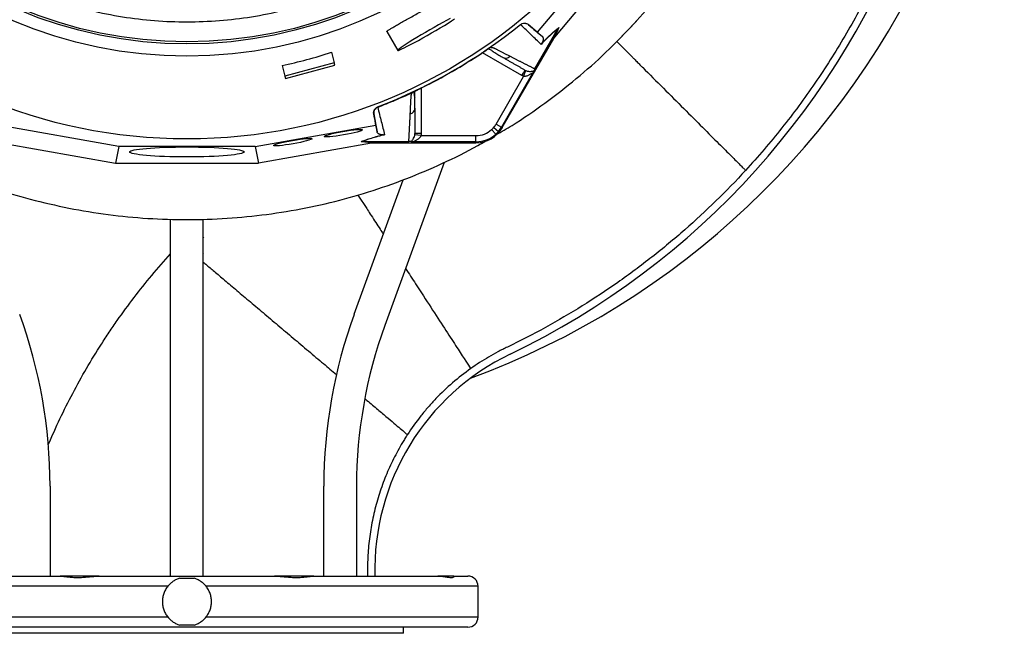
# Model space of a CAD drawing. Header units: millimetres. Extents: x 633 to 1433, y 1069 to 1969.
# Tile 2 of 14: x 951 to 1433, y 1069 to 1369. Entities that reach past the tile are written whole.
import ezdxf

# ---------------------------------------------------------------- set-up
doc = ezdxf.new("R2010")
doc.units = ezdxf.units.MM

msp = doc.modelspace()

# ---------------------------------------------------------------- linework, layer by layer
at = {"color": 7, "linetype": 'Continuous', "lineweight": 25}
for p, q in [((1242.92, 1409.07), (1204.33, 1363.13)), ((1212.96, 1360.64), (1249.09, 1403.65)), ((1196.26, 1366.73), (1196.15, 1366.83)), ((1199.97, 1366.79), (1200.06, 1366.7)), ((1204.33, 1363.13), (1199.97, 1366.79)), ((1203.19, 1345.12), (1214.58, 1364.85)), ((1212.43, 1359.93), (1214.58, 1364.86)), ((1214.92, 1365.34), (1212.76, 1360.4)), ((1130.74, 1363.39), (1136.08, 1354.13)), ((1187.27, 1316.36), (1212.43, 1359.93)), ((1204.33, 1363.13), (1206.86, 1360.9)), ((1180.94, 1355.26), (1181.02, 1355.3)), ((1243.28, 1358.45), (1250.89, 1350.84)), ((1103.63, 1353.21), (1105.01, 1348.05)), ((1187.53, 1350.69), (1187.95, 1350.54)), ((1079.48, 1346.74), (1080.86, 1341.58)), ((1105.01, 1348.05), (1080.86, 1341.58)), ((1081.18, 1340.42), (1105.32, 1346.89)), ((1105.32, 1346.89), (1105.01, 1348.05)), ((1080.86, 1341.58), (1081.18, 1340.42)), ((1184.25, 1318.11), (1197.71, 1341.43)), ((1201.88, 1342.65), (1186.84, 1316.61)), ((1197.71, 1341.43), (1198.8, 1344.23)), ((1143.78, 1333.8), (1143.85, 1333.84)), ((1144.35, 1331.28), (1144.51, 1330.87)), ((1144.51, 1326.03), (1144.51, 1334.09)), ((1126.23, 1326.45), (1126.26, 1326.32)), ((1144.44, 1325.42), (1144.51, 1325.86)), ((1124.38, 1323.01), (1124.35, 1323.13)), ((1124.35, 1323.13), (1125.34, 1317.53)), ((999.58, 1307.07), (940.5, 1317.53)), ((1066.26, 1307.07), (1125.34, 1317.53)), ((1125.34, 1317.53), (1126, 1314.22)), ((1183.07, 1316.43), (1185.36, 1314.5)), ((1184.25, 1318.11), (1186.84, 1316.61)), ((1186.84, 1316.61), (1187.27, 1316.36)), ((1147.44, 1312.41), (1144.48, 1312.87)), ((1147.44, 1312.41), (1174.37, 1312.41)), ((1182.05, 1315.38), (1184.07, 1313.16)), ((942.66, 1308.81), (997.97, 1299.02)), ((999.58, 1307.07), (997.97, 1299.02)), ((1066.26, 1307.07), (999.58, 1307.07)), ((1066.26, 1307.07), (1067.87, 1299.02)), ((1123.18, 1308.81), (1067.87, 1299.02)), ((1123.49, 1308.87), (1118.14, 1309.46)), ((1118.71, 1309.51), (1124.06, 1308.92)), ((1118.73, 1309.51), (1141.51, 1309.51)), ((1124.06, 1308.92), (1174.37, 1308.92)), ((1174.37, 1309.41), (1144.31, 1309.41)), ((1174.37, 1309.41), (1174.37, 1308.92)), ((997.97, 1299.02), (1067.87, 1299.02)), ((1158.83, 1299.27), (1129.79, 1219.48)), ((1114.76, 1224.95), (1138.71, 1290.76)), ((1116.61, 1283.33), (1120.91, 1276.7)), ((1024.92, 1096.81), (1024.92, 1271.42)), ((1040.92, 1096.81), (1040.92, 1271.42)), ((1041.23, 1262.26), (1040.92, 1262.93)), ((1040.92, 1254.69), (1041.03, 1254.9)), ((965.92, 1140.81), (965.92, 1096.81)), ((1099.92, 1096.81), (1099.92, 1140.81)), ((1115.92, 1140.81), (1115.92, 1096.81)), ((910.21, 1096.81), (970.88, 1096.81)), ((990.02, 1096.81), (970.81, 1096.81)), ((990.02, 1096.81), (1075.82, 1096.81)), ((1094.96, 1096.81), (1075.82, 1096.81)), ((1094.96, 1096.81), (1155.63, 1096.81)), ((1163.56, 1096.81), (1155.65, 1096.81)), ((1163.56, 1096.81), (1170.42, 1096.81)), ((1175.42, 1076.81), (1175.42, 1091.81)), ((1170.42, 1071.81), (895.42, 1071.81)), ((1138.92, 1068.81), (1138.92, 1071.81)), ((1138.92, 1068.81), (926.92, 1068.81))]:
    msp.add_line(p, q, dxfattribs=at)
at = {"color": 8, "linetype": 'Continuous', "lineweight": 25}
for p, q in [((1196.82, 1341.86), (1177.5, 1353.01)), ((1147.51, 1335.7), (1147.51, 1313.4)), ((1023.55, 1091.81), (890.42, 1091.81)), ((1175.42, 1091.81), (1042.29, 1091.81)), ((890.42, 1076.81), (1023.55, 1076.81)), ((1042.29, 1076.81), (1175.42, 1076.81))]:
    msp.add_line(p, q, dxfattribs=at)
at = {"color": 7, "linetype": 'Continuous', "lineweight": 25, "flags": 128}
for points in [[(1161.78, 1369.71), (1160.03, 1368.78), (1158.12, 1367.75), (1156.08, 1366.62), (1153.95, 1365.43), (1151.78, 1364.19), (1149.61, 1362.93), (1147.48, 1361.68), (1145.43, 1360.45), (1143.5, 1359.28), (1141.73, 1358.18), (1140.16, 1357.17), (1138.81, 1356.29), (1137.7, 1355.53), (1136.88, 1354.93), (1136.33, 1354.48), (1136.09, 1354.2), (1136.15, 1354.1), (1136.51, 1354.17), (1137.17, 1354.41), (1138.11, 1354.83), (1139.31, 1355.41), (1140.76, 1356.13), (1142.41, 1357), (1144.25, 1357.98), (1146.23, 1359.06), (1148.32, 1360.22), (1150.47, 1361.44), (1152.65, 1362.69), (1154.8, 1363.95), (1156.9, 1365.2), (1158.89, 1366.4), (1160.75, 1367.54), (1162.42, 1368.59), (1163.89, 1369.54)], [(1244.8, 1359.97), (1247.75, 1363.01), (1252.87, 1368.49)]]:
    msp.add_lwpolyline(points, dxfattribs=at)
at = {"color": 7, "linetype": 'Continuous', "lineweight": 25}
for radius in [258.01, 217.51, 211.5, 210.5]:
    msp.add_circle((1032.92, 1568.81), radius, dxfattribs=at)
for centre, radius, start, end in [((1032.92, 1568.81), 400, 22.5, 256.9192), ((1032.92, 1568.81), 400, 290.2928, 22.5), ((1022.42, 1555.88), 388.9, 295.7099, 340.1449), ((1032.92, 1568.81), 259.7, 291.0565, 308.9435), ((1174.37, 1323.81), 14.9, 270, 330), ((1174.37, 1323.81), 11.4, 312.3248, 319.6989), ((1174.37, 1323.81), 11.4, 319.6989, 330), ((1174.37, 1323.81), 14.4, 319.6989, 330), ((1174.37, 1323.81), 11.4, 270, 312.3248), ((1174.37, 1323.81), 14.4, 270, 312.3248), ((1174.37, 1323.81), 14.4, 312.3248, 319.6989), ((719.92, 1140.81), 246, 0, 20), ((1345.92, 1140.81), 246, 160, 180), ((1345.92, 1140.81), 230, 160, 180), ((1241.89, 1100.07), 117, 115.7098, 181.5949), ((1170.42, 1091.81), 5, 0, 90), ((1170.42, 1076.81), 5, 270, 0)]:
    msp.add_arc(centre, radius, start, end, dxfattribs=at)
for centre, major_axis, ratio, start_param, end_param in [((1212.19, 1359.31), (11.1, 13.24), 0.015428, 1.483174, 1.50138), ((1032.78, 1569.32), (-58.86, 219.68), 0.999997, 3.086602, 3.196583), ((1124.71, 1308.81), (17.02, 2.99), 0.015428, 1.640213, 1.658419)]:
    msp.add_ellipse(centre, major_axis=major_axis, ratio=ratio, start_param=start_param, end_param=end_param, dxfattribs=at)
for centre, major_axis, ratio in [((1109.43, 1313.62), (9.38, 1.65), 0.088975), ((1084.75, 1309.26), (9.38, 1.65), 0.088975), ((1032.92, 1304.44), (28, 0), 0.087489)]:
    msp.add_ellipse(centre, major_axis=major_axis, ratio=ratio, dxfattribs=at)
for points, knots in [([(907.68, 1297.43), (899.2, 1300.78), (890.94, 1304.5), (874.86, 1312.65), (867.02, 1317.08), (851.79, 1326.65), (844.38, 1331.78), (833.59, 1340.02), (830.05, 1342.85), (824.82, 1347.24), (823.09, 1348.73), (819.67, 1351.73), (817.98, 1353.25), (809.61, 1360.93), (803.22, 1367.32), (791.03, 1380.6), (785.23, 1387.5), (774.22, 1401.78), (769.01, 1409.18), (762.88, 1418.74), (761.67, 1420.67), (759.3, 1424.56), (758.13, 1426.52), (754.7, 1432.42), (752.51, 1436.39), (746.2, 1448.4), (742.36, 1456.55), (735.39, 1473.14), (732.27, 1481.58), (726.74, 1498.73), (724.33, 1507.45), (721.79, 1518.53), (721.3, 1520.76), (720.38, 1525.22), (719.94, 1527.46), (718.7, 1534.16), (717.98, 1538.63), (716.1, 1552.05), (715.24, 1561.02), (714.28, 1578.98), (714.18, 1587.98), (714.77, 1606), (715.45, 1615.03), (716.81, 1626.33), (717.11, 1628.59), (717.75, 1633.1), (718.09, 1635.35), (719.19, 1642.07), (720.02, 1646.51), (721.91, 1655.34), (722.95, 1659.73), (725.22, 1668.44), (726.44, 1672.76), (730.38, 1685.66), (733.36, 1694.15), (740.02, 1710.92), (743.69, 1719.19), (748.74, 1729.39), (749.77, 1731.42), (751.87, 1735.45), (752.94, 1737.45), (756.2, 1743.42), (758.45, 1747.34), (765.42, 1758.94), (770.36, 1766.46), (780.84, 1781.08), (786.38, 1788.18), (798.04, 1801.94), (804.17, 1808.61), (817.05, 1821.5), (823.7, 1827.64), (837.44, 1839.32), (844.52, 1844.86), (859.1, 1855.36), (866.6, 1860.31), (882.03, 1869.61), (889.95, 1873.96), (900.13, 1879.02), (902.18, 1880.01), (906.29, 1881.96), (908.36, 1882.9), (914.57, 1885.68), (918.73, 1887.44), (931.31, 1892.46), (939.8, 1895.44), (956.98, 1900.72), (965.67, 1903.02), (983.23, 1906.97), (992.11, 1908.61), (1003.33, 1910.24), (1005.58, 1910.55), (1010.1, 1911.11), (1012.36, 1911.38), (1019.13, 1912.09), (1023.64, 1912.48), (1037.17, 1913.39), (1046.17, 1913.64), (1064.14, 1913.46), (1073.11, 1913.03), (1091.02, 1911.47), (1099.96, 1910.35), (1113.35, 1908.14), (1117.81, 1907.32), (1124.49, 1905.95), (1126.71, 1905.47), (1131.15, 1904.47), (1133.35, 1903.95), (1144.35, 1901.25), (1153.01, 1898.76), (1170.09, 1893.14), (1178.5, 1890.01), (1195.07, 1883.11), (1203.23, 1879.34), (1215.28, 1873.2), (1219.26, 1871.08), (1225.19, 1867.76), (1227.16, 1866.64), (1231.08, 1864.34), (1233.03, 1863.18), (1242.73, 1857.24), (1250.26, 1852.23), (1264.86, 1841.67), (1271.93, 1836.13), (1282.2, 1827.43), (1285.57, 1824.47), (1292.16, 1818.38), (1295.4, 1815.26), (1304.95, 1805.73), (1311.1, 1799.14), (1318.51, 1790.57), (1319.98, 1788.84), (1322.89, 1785.35), (1324.33, 1783.58), (1328.59, 1778.27), (1331.36, 1774.69), (1339.45, 1763.81), (1344.56, 1756.39), (1354.21, 1741.22), (1358.74, 1733.47), (1367.26, 1717.64), (1371.23, 1709.56), (1376.76, 1697.18), (1378.53, 1693.02), (1381.93, 1684.6), (1383.56, 1680.35), (1388.19, 1667.53), (1390.95, 1658.89), (1394.62, 1645.79), (1395.76, 1641.4), (1397.89, 1632.58), (1398.87, 1628.14), (1401.57, 1614.76), (1403.04, 1605.81), (1405.32, 1587.82), (1406.13, 1578.78), (1406.84, 1565.17), (1406.99, 1560.62), (1407.13, 1551.53), (1407.11, 1547), (1406.81, 1533.39), (1406.28, 1524.34), (1404.98, 1510.79), (1404.46, 1506.27), (1403.26, 1497.25), (1402.58, 1492.76), (1401.05, 1483.79), (1400.2, 1479.32), (1398.32, 1470.42), (1397.28, 1465.99), (1393.92, 1452.77), (1391.38, 1444.06), (1385.68, 1426.84), (1382.53, 1418.33), (1377.34, 1405.71), (1375.54, 1401.53), (1371.79, 1393.25), (1369.84, 1389.15), (1365.8, 1381), (1363.7, 1376.96), (1359.37, 1368.97), (1357.14, 1365.01), (1350.25, 1353.27), (1345.38, 1345.6), (1337.67, 1334.35), (1335.03, 1330.64), (1329.63, 1323.33), (1326.86, 1319.72), (1318.37, 1309.04), (1312.46, 1302.12), (1306.32, 1295.41)], [0, 0, 0, 0, 0.015625, 0.015625, 0.03125, 0.03125, 0.046875, 0.046875, 0.054687, 0.054687, 0.058594, 0.058594, 0.0625, 0.0625, 0.078125, 0.078125, 0.09375, 0.09375, 0.109375, 0.109375, 0.113281, 0.113281, 0.117188, 0.117188, 0.125, 0.125, 0.140625, 0.140625, 0.15625, 0.15625, 0.171875, 0.171875, 0.175781, 0.175781, 0.179687, 0.179687, 0.1875, 0.1875, 0.203125, 0.203125, 0.21875, 0.21875, 0.234375, 0.234375, 0.238281, 0.238281, 0.242187, 0.242187, 0.25, 0.25, 0.257812, 0.257812, 0.265625, 0.265625, 0.28125, 0.28125, 0.296875, 0.296875, 0.300781, 0.300781, 0.304687, 0.304687, 0.3125, 0.3125, 0.328125, 0.328125, 0.34375, 0.34375, 0.359375, 0.359375, 0.375, 0.375, 0.390625, 0.390625, 0.40625, 0.40625, 0.421875, 0.421875, 0.425781, 0.425781, 0.429687, 0.429687, 0.4375, 0.4375, 0.453125, 0.453125, 0.46875, 0.46875, 0.484375, 0.484375, 0.488281, 0.488281, 0.492187, 0.492187, 0.5, 0.5, 0.515625, 0.515625, 0.53125, 0.53125, 0.546875, 0.546875, 0.554688, 0.554688, 0.558594, 0.558594, 0.5625, 0.5625, 0.578125, 0.578125, 0.59375, 0.59375, 0.609375, 0.609375, 0.617188, 0.617188, 0.621094, 0.621094, 0.625, 0.625, 0.640625, 0.640625, 0.65625, 0.65625, 0.664063, 0.664063, 0.671875, 0.671875, 0.6875, 0.6875, 0.691406, 0.691406, 0.695313, 0.695313, 0.703125, 0.703125, 0.71875, 0.71875, 0.734375, 0.734375, 0.75, 0.75, 0.757813, 0.757813, 0.765625, 0.765625, 0.78125, 0.78125, 0.789063, 0.789063, 0.796875, 0.796875, 0.8125, 0.8125, 0.828125, 0.828125, 0.835938, 0.835938, 0.84375, 0.84375, 0.859375, 0.859375, 0.867188, 0.867188, 0.875, 0.875, 0.882813, 0.882813, 0.890625, 0.890625, 0.90625, 0.90625, 0.921875, 0.921875, 0.929688, 0.929688, 0.9375, 0.9375, 0.945313, 0.945313, 0.953125, 0.953125, 0.96875, 0.96875, 0.976563, 0.976563, 0.984375, 0.984375, 1, 1, 1, 1]), ([(1251.61, 1367.11), (1255.52, 1371.51), (1263.36, 1380.3), (1274.09, 1394.34), (1284.03, 1408.95), (1293.07, 1424.13), (1301.19, 1439.82), (1308.37, 1455.96), (1314.58, 1472.5), (1319.8, 1489.38), (1324.01, 1506.54), (1327.2, 1523.92), (1329.29, 1541.46), (1330.32, 1555.31), (1330.29, 1563.29), (1330.28, 1565.38)], [0, 0, 0, 0, 0.080934, 0.161868, 0.242802, 0.323736, 0.404669, 0.485603, 0.566537, 0.647471, 0.728405, 0.809339, 0.890273, 0.971207, 1, 1, 1, 1]), ([(1130.78, 1363.42), (1130.76, 1363.43), (1130.67, 1363.45), (1130.99, 1363.73), (1131.71, 1364.23), (1132.91, 1364.96), (1134.48, 1365.86), (1136.4, 1366.95), (1138.61, 1368.19), (1141.03, 1369.55), (1143.6, 1371.01), (1146.23, 1372.52), (1148.85, 1374.04), (1151.39, 1375.53), (1153.78, 1376.94), (1155.95, 1378.23), (1157.86, 1379.36), (1159.44, 1380.28), (1160.68, 1380.96), (1161.49, 1381.34), (1161.89, 1381.48), (1161.87, 1381.39), (1161.86, 1381.36)], [0, 0, 0, 0, 0.017031, 0.070559, 0.124087, 0.177639, 0.231192, 0.284895, 0.338598, 0.392343, 0.446087, 0.499699, 0.553311, 0.606823, 0.660336, 0.713937, 0.767538, 0.821278, 0.875017, 0.928729, 0.982441, 1, 1, 1, 1]), ([(1095.31, 1377.9), (1092.78, 1377.07), (1090.24, 1376.3), (1085.13, 1374.85), (1082.57, 1374.18), (1074.87, 1372.32), (1069.7, 1371.29), (1054.11, 1368.8), (1043.6, 1367.96), (1022.34, 1367.96), (1011.81, 1368.79), (996.19, 1371.28), (991.01, 1372.31), (983.28, 1374.18), (980.71, 1374.85), (975.6, 1376.3), (973.06, 1377.07), (970.53, 1377.9)], [0, 0, 0, 0, 0.0625, 0.0625, 0.125, 0.125, 0.25, 0.25, 0.5, 0.5, 0.75, 0.75, 0.875, 0.875, 0.9375, 0.9375, 1, 1, 1, 1]), ([(1184.17, 1312.81), (1186.82, 1314.34), (1195.07, 1319.09), (1208.24, 1328.24), (1223.59, 1340.17), (1238.16, 1353.07), (1247.12, 1362.43), (1251.61, 1367.11)], [0, 0, 0, 0, 0.105288, 0.328966, 0.552644, 0.776322, 1, 1, 1, 1]), ([(1196.15, 1366.83), (1196.43, 1367.05), (1196.73, 1367.21), (1197.38, 1367.44), (1197.72, 1367.5), (1198.24, 1367.49), (1198.42, 1367.47), (1198.75, 1367.41), (1198.92, 1367.37), (1199.41, 1367.19), (1199.71, 1367.01), (1199.97, 1366.79)], [0, 0, 0, 0, 0.25, 0.25, 0.5, 0.5, 0.625, 0.625, 0.75, 0.75, 1, 1, 1, 1]), ([(1206.21, 1357.09), (1204.7, 1358.55), (1203.12, 1360.08), (1199.8, 1363.28), (1198.07, 1364.96), (1196.24, 1366.72)], [0, 0, 0, 0, 0.5, 0.5, 1, 1, 1, 1]), ([(1214.58, 1364.85), (1214.08, 1364.47), (1213.53, 1364.03), (1212.65, 1363.28), (1212.34, 1363.02), (1211.69, 1362.45), (1211.36, 1362.15), (1210.32, 1361.19), (1209.57, 1360.48), (1207.98, 1358.9), (1207.12, 1358.04), (1206.21, 1357.09)], [0, 0, 0, 0, 0.25, 0.25, 0.375, 0.375, 0.5, 0.5, 0.75, 0.75, 1, 1, 1, 1]), ([(1206.48, 1357.51), (1206.93, 1357.98), (1207.38, 1358.44), (1208.24, 1359.31), (1208.66, 1359.73), (1209.88, 1360.92), (1210.63, 1361.63), (1211.67, 1362.6), (1212.01, 1362.9), (1212.66, 1363.48), (1212.97, 1363.75), (1213.86, 1364.5), (1214.41, 1364.95), (1214.92, 1365.34)], [0, 0, 0, 0, 0.125, 0.125, 0.25, 0.25, 0.5, 0.5, 0.625, 0.625, 0.75, 0.75, 1, 1, 1, 1]), ([(1206.86, 1360.9), (1206.98, 1360.8), (1207.08, 1360.66), (1207.23, 1360.34), (1207.28, 1360.15), (1207.31, 1359.82), (1207.31, 1359.69), (1207.29, 1359.43), (1207.28, 1359.28), (1207.22, 1359.03), (1207.2, 1358.94), (1207.14, 1358.75), (1207.11, 1358.65), (1207.02, 1358.42), (1206.97, 1358.3), (1206.85, 1358.07), (1206.8, 1357.99), (1206.71, 1357.84), (1206.67, 1357.78), (1206.59, 1357.66), (1206.54, 1357.59), (1206.48, 1357.51)], [0, 0, 0, 0, 0.25, 0.25, 0.5, 0.5, 0.625, 0.625, 0.75, 0.75, 0.8125, 0.8125, 0.875, 0.875, 0.9375, 0.9375, 0.96875, 0.96875, 0.984375, 0.984375, 1, 1, 1, 1]), ([(1177.02, 1352.69), (1177.09, 1352.74), (1177.22, 1352.83), (1177.42, 1352.96), (1177.62, 1353.09), (1177.81, 1353.22), (1178.01, 1353.35), (1178.2, 1353.48), (1178.39, 1353.6), (1178.58, 1353.73), (1178.76, 1353.85), (1179, 1354.01), (1179.29, 1354.2), (1179.62, 1354.41), (1179.92, 1354.61), (1180.21, 1354.79), (1180.48, 1354.96), (1180.72, 1355.12), (1180.87, 1355.21), (1180.94, 1355.26)], [0, 0, 0, 0, 0.043919, 0.087472, 0.13073, 0.173768, 0.216664, 0.259492, 0.30233, 0.345255, 0.388344, 0.431671, 0.51489, 0.596546, 0.677156, 0.757259, 0.837405, 0.91814, 1, 1, 1, 1]), ([(1177.02, 1352.69), (1177.4, 1352.94), (1178.17, 1353.46), (1179.26, 1354.18), (1180.12, 1354.74), (1180.45, 1354.94), (1180.57, 1355.01)], [0, 0, 0, 0, 0.272035, 0.551472, 0.845021, 1, 1, 1, 1]), ([(1180.66, 1354.83), (1180.8, 1354.8), (1181.39, 1354.68), (1181.93, 1354.16), (1182.75, 1353.63), (1183.96, 1352.84), (1185.69, 1351.8), (1187.16, 1350.95), (1187.93, 1350.5)], [0, 0, 0, 0, 0.0384066, 0.157587, 0.2772604, 0.4055066, 0.6863699, 1, 1, 1, 1]), ([(1181.44, 1355.6), (1181.51, 1355.6), (1181.65, 1355.6), (1181.86, 1355.6), (1182.05, 1355.59), (1182.24, 1355.57), (1182.42, 1355.55), (1182.59, 1355.52), (1182.75, 1355.48), (1182.91, 1355.44), (1183.1, 1355.38), (1183.33, 1355.28), (1183.66, 1355.11), (1184.05, 1354.91), (1184.49, 1354.68), (1185.22, 1354.3), (1186.23, 1353.78), (1187.47, 1353.13), (1188.69, 1352.51), (1189.89, 1351.89), (1190.66, 1351.49), (1191.05, 1351.29)], [0, 0, 0, 0, 0.0134228, 0.0267382, 0.0399565, 0.0530881, 0.0661437, 0.0791341, 0.0920702, 0.1049632, 0.1178244, 0.141662, 0.1728313, 0.2170572, 0.2634911, 0.3121266, 0.4491557, 0.58733, 0.7237611, 0.8613131, 1, 1, 1, 1]), ([(1198.32, 1344.46), (1198.12, 1344.57), (1197.73, 1344.8), (1197.13, 1345.15), (1196.53, 1345.5), (1195.92, 1345.85), (1195.31, 1346.2), (1194.69, 1346.56), (1194.06, 1346.92), (1193.43, 1347.28), (1192.8, 1347.65), (1192.16, 1348.02), (1191.51, 1348.39), (1190.86, 1348.77), (1190.21, 1349.15), (1189.55, 1349.53), (1188.88, 1349.91), (1188.21, 1350.3), (1187.75, 1350.56), (1187.53, 1350.69)], [0, 0, 0, 0, 0.061953, 0.123509, 0.18467, 0.245435, 0.305808, 0.365787, 0.425376, 0.484574, 0.543383, 0.601804, 0.659839, 0.717488, 0.774754, 0.831636, 0.888137, 0.944258, 1, 1, 1, 1]), ([(1191.05, 1351.29), (1191.26, 1351.19), (1191.68, 1350.97), (1192.31, 1350.65), (1192.92, 1350.34), (1193.54, 1350.02), (1194.14, 1349.71), (1194.75, 1349.4), (1195.34, 1349.1), (1195.94, 1348.8), (1196.52, 1348.5), (1197.11, 1348.2), (1197.68, 1347.91), (1198.26, 1347.62), (1198.82, 1347.33), (1199.39, 1347.04), (1199.94, 1346.76), (1200.5, 1346.48), (1201.04, 1346.2), (1201.59, 1345.93), (1202.13, 1345.65), (1202.66, 1345.38), (1203.01, 1345.21), (1203.19, 1345.12)], [0, 0, 0, 0, 0.045336, 0.090894, 0.136674, 0.182678, 0.228907, 0.275362, 0.322044, 0.368954, 0.416093, 0.463462, 0.511063, 0.558896, 0.606962, 0.655262, 0.703798, 0.752569, 0.801578, 0.850824, 0.900309, 0.950034, 1, 1, 1, 1]), ([(1196.82, 1341.86), (1197.02, 1342.2), (1197.21, 1342.54), (1197.58, 1343.17), (1197.74, 1343.46), (1198.02, 1343.94), (1198.13, 1344.13), (1198.28, 1344.39), (1198.32, 1344.46), (1198.32, 1344.46)], [0, 0, 0, 0, 0.25, 0.25, 0.5, 0.5, 0.75, 0.75, 1, 1, 1, 1]), ([(1203.19, 1345.12), (1203.1, 1344.97), (1203.02, 1344.83), (1202.89, 1344.58), (1202.84, 1344.48), (1202.74, 1344.3), (1202.7, 1344.22), (1202.63, 1344.08), (1202.6, 1344.01), (1202.57, 1343.95)], [0, 0, 0, 0, 0.25, 0.25, 0.5, 0.5, 0.75, 0.75, 1, 1, 1, 1]), ([(1255.98, 1345.76), (1259.29, 1342.45), (1266.08, 1335.65), (1276.16, 1325.57), (1285.47, 1316.27), (1293.41, 1308.32), (1298.56, 1303.17), (1301.73, 1300), (1303.63, 1298.1), (1305.07, 1296.66), (1305.89, 1295.84), (1306.23, 1295.5), (1306.32, 1295.41)], [0.1698106, 0.1698106, 0.1698106, 0.1698106, 0.1904258, 0.2110409, 0.2316561, 0.2522713, 0.2728864, 0.283194, 0.2935016, 0.3038092, 0.3141168, 0.3190923, 0.3190923, 0.3190923, 0.3190923]), ([(1201.88, 1342.65), (1201.91, 1342.72), (1201.94, 1342.78), (1201.97, 1342.89), (1201.96, 1342.93), (1201.89, 1342.95), (1201.84, 1342.93), (1201.71, 1342.87), (1201.63, 1342.82), (1201.39, 1342.68), (1201.21, 1342.56), (1200.85, 1342.33), (1200.66, 1342.22), (1200.07, 1341.89), (1199.64, 1341.69), (1198.95, 1341.48), (1198.71, 1341.42), (1198.34, 1341.39), (1198.22, 1341.38), (1197.97, 1341.39), (1197.84, 1341.41), (1197.71, 1341.43)], [0, 0, 0, 0, 0.0625, 0.0625, 0.125, 0.125, 0.1875, 0.1875, 0.25, 0.25, 0.375, 0.375, 0.5, 0.5, 0.75, 0.75, 0.875, 0.875, 0.9375, 0.9375, 1, 1, 1, 1]), ([(1198.8, 1344.23), (1199.02, 1344.14), (1199.24, 1344.08), (1199.66, 1343.98), (1199.86, 1343.95), (1200.43, 1343.88), (1200.78, 1343.87), (1201.4, 1343.89), (1201.69, 1343.91), (1202.19, 1343.95), (1202.4, 1343.97), (1202.57, 1343.95)], [0, 0, 0, 0, 0.125, 0.125, 0.25, 0.25, 0.5, 0.5, 0.75, 0.75, 1, 1, 1, 1]), ([(1202.57, 1343.95), (1202.54, 1343.89), (1202.5, 1343.81), (1202.41, 1343.63), (1202.36, 1343.53), (1202.24, 1343.3), (1202.17, 1343.18), (1202.03, 1342.92), (1201.95, 1342.78), (1201.88, 1342.65)], [0, 0, 0, 0, 0.25, 0.25, 0.5, 0.5, 0.75, 0.75, 1, 1, 1, 1]), ([(1143.85, 1333.84), (1143.89, 1333.87), (1143.97, 1333.91), (1144.1, 1333.98), (1144.24, 1334.05), (1144.38, 1334.12), (1144.53, 1334.2), (1144.69, 1334.28), (1144.85, 1334.37), (1145.02, 1334.45), (1145.2, 1334.54), (1145.38, 1334.63), (1145.57, 1334.73), (1145.76, 1334.83), (1146.02, 1334.96), (1146.36, 1335.13), (1146.76, 1335.33), (1147.18, 1335.54), (1147.6, 1335.75), (1147.89, 1335.89), (1148.03, 1335.96)], [0, 0, 0, 0, 0.044249, 0.088103, 0.131644, 0.174955, 0.21812, 0.261226, 0.304357, 0.347601, 0.391041, 0.434763, 0.478847, 0.523375, 0.568424, 0.654803, 0.740537, 0.826241, 0.912528, 1, 1, 1, 1]), ([(1142.23, 1323.11), (1142.24, 1323.35), (1142.27, 1323.84), (1142.3, 1324.58), (1142.34, 1325.33), (1142.38, 1326.08), (1142.42, 1327.08), (1142.48, 1328.32), (1142.54, 1329.58), (1142.59, 1330.6), (1142.61, 1331.22), (1142.63, 1331.67), (1142.66, 1331.93), (1142.7, 1332.16), (1142.75, 1332.39), (1142.84, 1332.65), (1142.96, 1332.95), (1143.12, 1333.26), (1143.24, 1333.48), (1143.3, 1333.59)], [0, 0, 0, 0, 0.0777766, 0.1551997, 0.2322716, 0.3089948, 0.3853718, 0.5305262, 0.6744738, 0.7474235, 0.8196146, 0.8463831, 0.8697605, 0.889755, 0.9063828, 0.929523, 0.9527995, 0.9762724, 1, 1, 1, 1]), ([(1143.3, 1333.59), (1143.34, 1333.6), (1143.41, 1333.63), (1143.51, 1333.68), (1143.6, 1333.72), (1143.69, 1333.76), (1143.75, 1333.79), (1143.78, 1333.8)], [0, 0, 0, 0, 0.212576, 0.416535, 0.614103, 0.807726, 1, 1, 1, 1]), ([(1144.48, 1325.41), (1144.45, 1327.11), (1144.41, 1329.51), (1144.4, 1332.11), (1144.08, 1333.24), (1144.44, 1333.96), (1144.57, 1334.22)], [0, 0, 0, 0, 0.578265, 0.819399, 0.935238, 1, 1, 1, 1]), ([(1124.35, 1323.13), (1124.29, 1323.47), (1124.29, 1323.82), (1124.41, 1324.5), (1124.52, 1324.83), (1124.78, 1325.28), (1124.88, 1325.42), (1125.09, 1325.69), (1125.21, 1325.81), (1125.61, 1326.15), (1125.9, 1326.33), (1126.23, 1326.45)], [0, 0, 0, 0, 0.25, 0.25, 0.5, 0.5, 0.625, 0.625, 0.75, 0.75, 1, 1, 1, 1]), ([(1126.26, 1326.32), (1125.93, 1326.19), (1125.64, 1326.01), (1125.11, 1325.56), (1124.89, 1325.29), (1124.64, 1324.84), (1124.56, 1324.69), (1124.45, 1324.36), (1124.41, 1324.2), (1124.35, 1323.86), (1124.33, 1323.69), (1124.33, 1323.35), (1124.35, 1323.18), (1124.38, 1323.01)], [0, 0, 0, 0, 0.25, 0.25, 0.5, 0.5, 0.625, 0.625, 0.75, 0.75, 0.875, 0.875, 1, 1, 1, 1]), ([(1126.28, 1326.32), (1126.88, 1323.86), (1127.47, 1321.52), (1128.59, 1317.05), (1129.13, 1314.92), (1129.64, 1312.88)], [0, 0, 0, 0, 0.5, 0.5, 1, 1, 1, 1]), ([(1144.51, 1325.86), (1144.51, 1325.61), (1144.51, 1325.12), (1144.51, 1324.38), (1144.51, 1323.66), (1144.51, 1322.93), (1144.51, 1322.22), (1144.51, 1321.51), (1144.51, 1320.8), (1144.51, 1320.1), (1144.51, 1319.41), (1144.51, 1318.72), (1144.51, 1318.03), (1144.51, 1317.35), (1144.51, 1316.68), (1144.51, 1316.01), (1144.51, 1315.35), (1144.51, 1314.69), (1144.51, 1314.04), (1144.51, 1313.61), (1144.51, 1313.4)], [0, 0, 0, 0, 0.052635, 0.105608, 0.158921, 0.212573, 0.266566, 0.320902, 0.37558, 0.430604, 0.485973, 0.541688, 0.597751, 0.654162, 0.710923, 0.768034, 0.825496, 0.883311, 0.941478, 1, 1, 1, 1]), ([(1141.51, 1309.51), (1141.53, 1309.73), (1141.55, 1310.16), (1141.58, 1310.82), (1141.62, 1311.49), (1141.66, 1312.16), (1141.69, 1312.84), (1141.73, 1313.53), (1141.77, 1314.23), (1141.81, 1314.93), (1141.84, 1315.64), (1141.88, 1316.35), (1141.92, 1317.07), (1141.96, 1317.8), (1142, 1318.54), (1142.04, 1319.28), (1142.07, 1320.03), (1142.11, 1320.79), (1142.15, 1321.55), (1142.19, 1322.32), (1142.22, 1322.85), (1142.23, 1323.11)], [0, 0, 0, 0, 0.055211, 0.1101282, 0.1647529, 0.2190862, 0.2731293, 0.3268835, 0.38035, 0.4335301, 0.4864251, 0.5390363, 0.5913651, 0.6434129, 0.6951811, 0.7466711, 0.7978843, 0.8488223, 0.8994865, 0.9498786, 1, 1, 1, 1]), ([(1118.14, 1309.46), (1118.73, 1309.7), (1119.39, 1309.96), (1120.49, 1310.35), (1120.88, 1310.49), (1121.7, 1310.76), (1122.13, 1310.9), (1123.49, 1311.32), (1124.48, 1311.62), (1126.12, 1312.07), (1126.69, 1312.23), (1127.88, 1312.54), (1128.5, 1312.7), (1129.14, 1312.85)], [0, 0, 0, 0, 0.25, 0.25, 0.375, 0.375, 0.5, 0.5, 0.75, 0.75, 0.875, 0.875, 1, 1, 1, 1]), ([(1129.64, 1312.88), (1128.35, 1312.56), (1127.18, 1312.26), (1125.01, 1311.66), (1124.03, 1311.37), (1122.68, 1310.95), (1122.25, 1310.81), (1121.43, 1310.53), (1121.05, 1310.4), (1119.96, 1310.01), (1119.31, 1309.75), (1118.73, 1309.51)], [0, 0, 0, 0, 0.25, 0.25, 0.5, 0.5, 0.625, 0.625, 0.75, 0.75, 1, 1, 1, 1]), ([(1129.14, 1312.85), (1129.03, 1312.84), (1128.95, 1312.83), (1128.8, 1312.82), (1128.73, 1312.82), (1128.56, 1312.81), (1128.46, 1312.82), (1128.2, 1312.83), (1128.07, 1312.84), (1127.82, 1312.88), (1127.72, 1312.9), (1127.53, 1312.95), (1127.44, 1312.97), (1127.2, 1313.05), (1127.06, 1313.11), (1126.82, 1313.23), (1126.72, 1313.29), (1126.44, 1313.48), (1126.31, 1313.62), (1126.1, 1313.91), (1126.03, 1314.06), (1126, 1314.22)], [0, 0, 0, 0, 0.015625, 0.015625, 0.03125, 0.03125, 0.0625, 0.0625, 0.125, 0.125, 0.1875, 0.1875, 0.25, 0.25, 0.375, 0.375, 0.5, 0.5, 0.75, 0.75, 1, 1, 1, 1]), ([(1142.83, 1309.46), (1142.9, 1309.61), (1143.02, 1309.79), (1143.3, 1310.21), (1143.46, 1310.44), (1143.79, 1310.97), (1143.96, 1311.27), (1144.19, 1311.8), (1144.26, 1311.99), (1144.38, 1312.4), (1144.44, 1312.63), (1144.48, 1312.87)], [0, 0, 0, 0, 0.25, 0.25, 0.5, 0.5, 0.75, 0.75, 0.875, 0.875, 1, 1, 1, 1]), ([(1147.44, 1312.41), (1147.44, 1312.4), (1147.43, 1312.39), (1147.43, 1312.38), (1147.42, 1312.35), (1147.4, 1312.3), (1147.38, 1312.26), (1147.35, 1312.17), (1147.32, 1312.12), (1147.23, 1311.95), (1147.17, 1311.84), (1146.95, 1311.54), (1146.78, 1311.36), (1146.26, 1310.87), (1145.87, 1310.6), (1145.29, 1310.25), (1145.09, 1310.14), (1144.71, 1309.94), (1144.53, 1309.84), (1144.28, 1309.71), (1144.2, 1309.67), (1144.08, 1309.58), (1144.04, 1309.54), (1144.02, 1309.48), (1144.05, 1309.45), (1144.15, 1309.42), (1144.23, 1309.41), (1144.31, 1309.41)], [0, 0, 0, 0, 0.003906, 0.003906, 0.007813, 0.015625, 0.03125, 0.03125, 0.0625, 0.0625, 0.125, 0.125, 0.25, 0.25, 0.5, 0.5, 0.625, 0.625, 0.75, 0.75, 0.8125, 0.8125, 0.875, 0.875, 0.9375, 0.9375, 1, 1, 1, 1]), ([(1147.51, 1313.4), (1147.12, 1313.4), (1146.73, 1313.4), (1146, 1313.4), (1145.67, 1313.4), (1145.11, 1313.4), (1144.89, 1313.4), (1144.59, 1313.4), (1144.51, 1313.4), (1144.51, 1313.4)], [0, 0, 0, 0, 0.25, 0.25, 0.5, 0.5, 0.75, 0.75, 1, 1, 1, 1]), ([(1174.37, 1309.41), (1174.37, 1309.42), (1174.37, 1309.5), (1174.37, 1309.8), (1174.37, 1310.03), (1174.37, 1310.61), (1174.37, 1310.96), (1174.37, 1311.69), (1174.37, 1312.06), (1174.37, 1312.41)], [0, 0, 0, 0, 0.25, 0.25, 0.5, 0.5, 0.75, 0.75, 1, 1, 1, 1]), ([(886.85, 1309.82), (889.63, 1308.22), (898.03, 1303.37), (912.7, 1296.5), (930.71, 1289.18), (949.2, 1283.12), (968.03, 1278.26), (987.14, 1274.64), (1006.45, 1272.28), (1025.87, 1271.18), (1045.32, 1271.36), (1064.71, 1272.8), (1083.97, 1275.51), (1103.02, 1279.47), (1121.76, 1284.67), (1140.14, 1291.06), (1158, 1298.73), (1170.87, 1304.94), (1177.56, 1308.92), (1178.68, 1309.58)], [0, 0, 0, 0, 0.031617, 0.095321, 0.159024, 0.222728, 0.286431, 0.350135, 0.413838, 0.477542, 0.541245, 0.604949, 0.668652, 0.732356, 0.796059, 0.859763, 0.923466, 0.987169, 1, 1, 1, 1]), ([(1142.83, 1309.46), (1142.69, 1309.47), (1142.54, 1309.48), (1142.24, 1309.5), (1142.13, 1309.5), (1141.93, 1309.51), (1141.85, 1309.51), (1141.7, 1309.51), (1141.62, 1309.51), (1141.53, 1309.51)], [0, 0, 0, 0, 0.5, 0.5, 0.75, 0.75, 0.875, 0.875, 1, 1, 1, 1]), ([(1144.31, 1309.41), (1144.23, 1309.41), (1144.15, 1309.41), (1143.99, 1309.41), (1143.92, 1309.42), (1143.7, 1309.42), (1143.56, 1309.43), (1143.31, 1309.43), (1143.19, 1309.44), (1142.99, 1309.45), (1142.9, 1309.45), (1142.83, 1309.46)], [0, 0, 0, 0, 0.125, 0.125, 0.25, 0.25, 0.5, 0.5, 0.75, 0.75, 1, 1, 1, 1]), ([(1306.32, 1295.41), (1296.9, 1285.16), (1286.97, 1275.46), (1271.32, 1261.74), (1265.97, 1257.3), (1257.76, 1250.85), (1254.99, 1248.74), (1249.41, 1244.6), (1246.59, 1242.57), (1238.06, 1236.59), (1232.26, 1232.75), (1220.46, 1225.4), (1214.46, 1221.88), (1202.26, 1215.16), (1196.07, 1211.97), (1189.4, 1208.76), (1189.01, 1208.57), (1188.23, 1208.19), (1187.06, 1207.6), (1185.9, 1207.01), (1183.59, 1205.78), (1182.07, 1204.93), (1177.57, 1202.29), (1174.64, 1200.39), (1171.79, 1198.36)], [0, 0, 0, 0, 0.25, 0.25, 0.375, 0.375, 0.4375, 0.4375, 0.5, 0.5, 0.625, 0.625, 0.75, 0.75, 0.875, 0.875, 0.882812, 0.882812, 0.890625, 0.90625, 0.90625, 0.9375, 0.9375, 1, 1, 1, 1]), ([(965.08, 1161.1), (966.9, 1165.39), (968.81, 1169.63), (972.79, 1178.02), (974.87, 1182.17), (981.36, 1194.48), (986.04, 1202.5), (992.32, 1212.3), (993.6, 1214.25), (996.19, 1218.11), (997.5, 1220.03), (1001.51, 1225.73), (1004.25, 1229.47), (1012.71, 1240.52), (1018.66, 1247.65), (1024.92, 1254.52)], [0, 0, 0, 0, 0.125, 0.125, 0.25, 0.25, 0.5, 0.5, 0.5625, 0.5625, 0.625, 0.625, 0.75, 0.75, 1, 1, 1, 1]), ([(1040.92, 1250.51), (1041.18, 1250.29), (1042.08, 1249.53), (1043.68, 1248.18), (1045.81, 1246.38), (1048.11, 1244.43), (1049.79, 1243.02), (1052.55, 1240.68), (1056.53, 1237.32), (1063.09, 1231.78), (1070.1, 1225.85), (1077.43, 1219.65), (1084.93, 1213.32), (1092.42, 1206.98), (1099.53, 1200.98), (1104, 1197.2), (1106.07, 1195.46)], [0.6009407, 0.6009407, 0.6009407, 0.6009407, 0.6047785, 0.6138042, 0.62283, 0.6318557, 0.6408814, 0.6408814, 0.6601423, 0.6794033, 0.6986642, 0.7179251, 0.737186, 0.7564469, 0.7757079, 0.7932003, 0.7932003, 0.7932003, 0.7932003]), ([(1139.95, 1247.39), (1141.6, 1244.84), (1145.89, 1238.25), (1152.44, 1228.16), (1159.1, 1217.9), (1164.64, 1209.36), (1168.83, 1202.92), (1170.94, 1199.66), (1171.64, 1198.6), (1171.79, 1198.36)], [0.4533682, 0.4533682, 0.4533682, 0.4533682, 0.4678662, 0.4913868, 0.5149075, 0.5384281, 0.5619488, 0.5854694, 0.5947016, 0.5947016, 0.5947016, 0.5947016]), ([(1171.79, 1198.36), (1168.73, 1196.19), (1165.78, 1193.88), (1160.11, 1188.98), (1157.38, 1186.39), (1153.49, 1182.33), (1152.22, 1180.95), (1149.76, 1178.12), (1148.56, 1176.68), (1145.07, 1172.26), (1142.89, 1169.22), (1140.85, 1166.06)], [0, 0, 0, 0, 0.25, 0.25, 0.5, 0.5, 0.625, 0.625, 0.75, 0.75, 1, 1, 1, 1]), ([(1119.96, 1183.72), (1120.07, 1183.62), (1122.09, 1181.92), (1125.77, 1178.81), (1130.43, 1174.87), (1134.34, 1171.56), (1137.44, 1168.94), (1139.64, 1167.08), (1140.54, 1166.32), (1140.85, 1166.06)], [0.8402728, 0.8402728, 0.8402728, 0.8402728, 0.8416742, 0.8642922, 0.8869102, 0.9095281, 0.9321461, 0.9547641, 0.9758559, 0.9758559, 0.9758559, 0.9758559]), ([(1140.85, 1166.06), (1140.76, 1165.89), (1140.65, 1165.74), (1140.44, 1165.42), (1140.13, 1164.94), (1139.82, 1164.45), (1139.22, 1163.48), (1138.82, 1162.83), (1137.64, 1160.87), (1136.89, 1159.55), (1134.69, 1155.54), (1133.34, 1152.82), (1131.45, 1148.67), (1130.85, 1147.27), (1129.7, 1144.45), (1129.15, 1143.03), (1127.58, 1138.74), (1126.64, 1135.84), (1124.99, 1129.99), (1124.28, 1127.03), (1123.07, 1121.05), (1122.59, 1118.05), (1121.84, 1112.01), (1121.58, 1108.98), (1121.37, 1104.42), (1121.32, 1102.89), (1121.3, 1099.85), (1121.31, 1098.33), (1121.35, 1096.81)], [0, 0, 0, 0, 0.007812, 0.007812, 0.015625, 0.03125, 0.03125, 0.0625, 0.0625, 0.125, 0.125, 0.25, 0.25, 0.3125, 0.3125, 0.375, 0.375, 0.5, 0.5, 0.625, 0.625, 0.75, 0.75, 0.875, 0.875, 0.9375, 0.9375, 1, 1, 1, 1]), ([(970.88, 1096.81), (971.15, 1096.81), (971.43, 1096.8), (972.02, 1096.76), (972.33, 1096.73), (973.28, 1096.62), (973.96, 1096.53), (975.37, 1096.36), (976.12, 1096.29), (977.3, 1096.2), (977.7, 1096.18), (978.52, 1096.15), (978.94, 1096.14), (980.19, 1096.14), (981.05, 1096.17), (982.36, 1096.26), (982.8, 1096.29), (983.69, 1096.37), (984.14, 1096.41), (985.5, 1096.53), (986.4, 1096.62), (988.21, 1096.76), (989.11, 1096.81), (990.02, 1096.81)], [0, 0, 0, 0, 0.0625, 0.0625, 0.125, 0.125, 0.25, 0.25, 0.375, 0.375, 0.4375, 0.4375, 0.5, 0.5, 0.625, 0.625, 0.6875, 0.6875, 0.75, 0.75, 0.875, 0.875, 1, 1, 1, 1]), ([(1029.38, 1095.78), (1028.82, 1095.61), (1028.29, 1095.4), (1027.24, 1094.9), (1026.73, 1094.61), (1025.75, 1093.95), (1025.26, 1093.57), (1024.36, 1092.75), (1023.94, 1092.3), (1023.55, 1091.81)], [0, 0, 0, 0, 0.25, 0.25, 0.5, 0.5, 0.75, 0.75, 1, 1, 1, 1]), ([(1029.38, 1095.78), (1029.77, 1095.78), (1030.56, 1095.8), (1031.74, 1095.81), (1032.92, 1095.81), (1034.1, 1095.81), (1035.28, 1095.8), (1036.07, 1095.78), (1036.46, 1095.78)], [0, 0, 0, 0, 0.166717, 0.333374, 0.5, 0.666626, 0.833283, 1, 1, 1, 1]), ([(1042.29, 1091.81), (1041.9, 1092.3), (1041.48, 1092.75), (1040.8, 1093.36), (1040.57, 1093.56), (1040.09, 1093.94), (1039.85, 1094.11), (1039.12, 1094.61), (1038.61, 1094.89), (1037.56, 1095.39), (1037.02, 1095.61), (1036.46, 1095.78)], [0, 0, 0, 0, 0.25, 0.25, 0.375, 0.375, 0.5, 0.5, 0.75, 0.75, 1, 1, 1, 1]), ([(1075.82, 1096.81), (1076.27, 1096.81), (1076.72, 1096.8), (1077.63, 1096.76), (1078.09, 1096.73), (1079.46, 1096.62), (1080.36, 1096.53), (1082.15, 1096.36), (1083.04, 1096.29), (1084.35, 1096.2), (1084.79, 1096.18), (1085.66, 1096.15), (1086.09, 1096.14), (1087.35, 1096.14), (1088.15, 1096.17), (1089.32, 1096.26), (1089.71, 1096.29), (1090.46, 1096.37), (1090.83, 1096.41), (1091.9, 1096.53), (1092.57, 1096.62), (1093.83, 1096.76), (1094.42, 1096.81), (1094.96, 1096.81)], [0, 0, 0, 0, 0.0625, 0.0625, 0.125, 0.125, 0.25, 0.25, 0.375, 0.375, 0.4375, 0.4375, 0.5, 0.5, 0.625, 0.625, 0.6875, 0.6875, 0.75, 0.75, 0.875, 0.875, 1, 1, 1, 1]), ([(1155.63, 1096.81), (1156.29, 1096.79), (1157.81, 1096.73), (1159.85, 1096.39), (1161.64, 1096.13), (1162.93, 1096.13), (1163.66, 1096.39), (1163.74, 1096.58), (1163.78, 1096.67)], [0, 0, 0, 0, 0.133805, 0.310853, 0.492952, 0.668632, 0.850305, 1, 1, 1, 1]), ([(1023.55, 1091.81), (1023.13, 1091.28), (1022.75, 1090.72), (1022.1, 1089.54), (1021.82, 1088.93), (1021.37, 1087.64), (1021.2, 1086.99), (1020.98, 1085.67), (1020.92, 1084.99), (1020.92, 1083.63), (1020.98, 1082.96), (1021.2, 1081.63), (1021.37, 1080.98), (1021.82, 1079.69), (1022.1, 1079.08), (1022.75, 1077.9), (1023.13, 1077.34), (1023.55, 1076.81)], [0, 0, 0, 0, 0.125, 0.125, 0.25, 0.25, 0.375, 0.375, 0.5, 0.5, 0.625, 0.625, 0.75, 0.75, 0.875, 0.875, 1, 1, 1, 1]), ([(1042.29, 1076.81), (1042.71, 1077.34), (1043.09, 1077.9), (1043.74, 1079.08), (1044.02, 1079.69), (1044.47, 1080.98), (1044.64, 1081.63), (1044.86, 1082.96), (1044.92, 1083.63), (1044.92, 1084.99), (1044.86, 1085.67), (1044.64, 1086.99), (1044.47, 1087.64), (1044.02, 1088.93), (1043.74, 1089.54), (1043.09, 1090.72), (1042.71, 1091.28), (1042.29, 1091.81)], [0, 0, 0, 0, 0.125, 0.125, 0.25, 0.25, 0.375, 0.375, 0.5, 0.5, 0.625, 0.625, 0.75, 0.75, 0.875, 0.875, 1, 1, 1, 1]), ([(1023.55, 1076.81), (1023.94, 1076.33), (1024.36, 1075.88), (1025.04, 1075.26), (1025.27, 1075.06), (1025.75, 1074.69), (1025.99, 1074.51), (1026.72, 1074.02), (1027.23, 1073.73), (1028.28, 1073.23), (1028.82, 1073.02), (1029.38, 1072.85)], [0, 0, 0, 0, 0.25, 0.25, 0.375, 0.375, 0.5, 0.5, 0.75, 0.75, 1, 1, 1, 1]), ([(1036.46, 1072.85), (1037.02, 1073.02), (1037.56, 1073.23), (1038.6, 1073.72), (1039.11, 1074.01), (1040.09, 1074.67), (1040.58, 1075.05), (1041.48, 1075.87), (1041.9, 1076.32), (1042.29, 1076.81)], [0, 0, 0, 0, 0.25, 0.25, 0.5, 0.5, 0.75, 0.75, 1, 1, 1, 1]), ([(1036.46, 1072.85), (1036.07, 1072.84), (1035.28, 1072.82), (1034.1, 1072.81), (1032.92, 1072.81), (1031.74, 1072.81), (1030.56, 1072.82), (1029.77, 1072.84), (1029.38, 1072.85)], [0, 0, 0, 0, 0.1667175, 0.333374, 0.5, 0.666626, 0.8332825, 1, 1, 1, 1])]:
    msp.add_open_spline(points, degree=3, knots=knots, dxfattribs=at)
for points in [[(1200.06, 1366.7), (1202.48, 1364.65), (1204.74, 1362.72), (1206.86, 1360.9)], [(1214.58, 1364.86), (1214.68, 1365.03), (1214.79, 1365.19), (1214.92, 1365.34)], [(1214.58, 1364.86), (1214.58, 1364.86), (1214.58, 1364.85), (1214.58, 1364.85)], [(1212.43, 1359.93), (1212.52, 1360.1), (1212.63, 1360.26), (1212.76, 1360.4)], [(1206.48, 1357.51), (1206.38, 1357.38), (1206.29, 1357.24), (1206.21, 1357.09)], [(1148.03, 1335.96), (1158.04, 1340.91), (1167.73, 1346.5), (1177.02, 1352.69)], [(1250.89, 1350.84), (1251.14, 1350.59), (1251.83, 1349.9), (1253.45, 1348.28), (1255.02, 1346.71), (1255.73, 1346.01), (1255.98, 1345.76)], [(1198.32, 1344.46), (1198.47, 1344.37), (1198.63, 1344.3), (1198.8, 1344.23)], [(1197.71, 1341.43), (1197.41, 1341.55), (1197.11, 1341.7), (1196.82, 1341.86)], [(1126.27, 1326.32), (1129.15, 1327.43), (1134.87, 1329.75), (1140.51, 1332.27), (1143.3, 1333.59)], [(1126, 1314.22), (1125.49, 1316.97), (1124.95, 1319.89), (1124.38, 1323.01)], [(1129.14, 1312.85), (1129.3, 1312.88), (1129.47, 1312.88), (1129.64, 1312.88)], [(1144.48, 1312.87), (1144.5, 1313.04), (1144.51, 1313.22), (1144.51, 1313.4)], [(1147.51, 1313.4), (1147.51, 1313.06), (1147.49, 1312.73), (1147.44, 1312.41)], [(1118.71, 1309.51), (1118.52, 1309.51), (1118.33, 1309.49), (1118.14, 1309.46)], [(1118.73, 1309.51), (1118.72, 1309.51), (1118.72, 1309.51), (1118.71, 1309.51)], [(1123.49, 1308.87), (1123.68, 1308.9), (1123.87, 1308.92), (1124.06, 1308.92)], [(1120.91, 1276.7), (1121.42, 1275.93), (1122.55, 1274.18), (1124.77, 1270.76), (1127.02, 1267.31), (1128.16, 1265.55), (1128.66, 1264.77)], [(1128.66, 1264.77), (1128.79, 1264.58), (1128.91, 1264.38), (1129.04, 1264.19)]]:
    msp.add_open_spline(points, degree=3, dxfattribs=at)
at = {"color": 8, "linetype": 'Continuous', "lineweight": 25}
for points, knots in [([(1187.95, 1350.54), (1188.09, 1350.48), (1188.53, 1350.29), (1189.37, 1350.33), (1190.32, 1350.63), (1190.81, 1351.08), (1191.05, 1351.29)], [0, 0, 0, 0, 0.140589, 0.432387, 0.724184, 1, 1, 1, 1]), ([(1142.23, 1323.11), (1142.54, 1323.21), (1143.17, 1323.41), (1143.91, 1324.08), (1144.36, 1324.79), (1144.42, 1325.26), (1144.44, 1325.42)], [0, 0, 0, 0, 0.275816, 0.567614, 0.859411, 1, 1, 1, 1])]:
    msp.add_open_spline(points, degree=3, knots=knots, dxfattribs=at)

doc.saveas('drawing.dxf')
